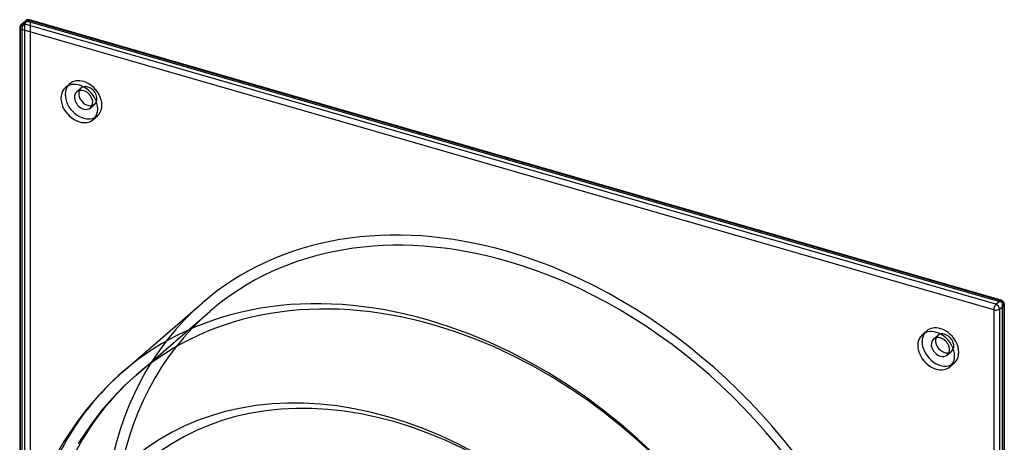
# Model space of a CAD drawing. Header units: millimetres. Extents: x -212 to 205, y -197 to 251.
# Tile 2 of 2: x -143 to 205, y 101 to 251. Entities that reach past the tile are written whole.
import ezdxf

# ---------------------------------------------------------------- set-up
doc = ezdxf.new("R2010")
doc.units = ezdxf.units.MM
doc.layers.add('HIDDEN', color=7, linetype='Continuous')
doc.layers.add('THICK', color=7, linetype='Continuous')

msp = doc.modelspace()

# ---------------------------------------------------------------- linework, layer by layer
at = {"layer": 'HIDDEN'}
for p, q in [((-142.96, 248.1), (-141.46, 249.4)), ((-142.96, 248.1), (-142.96, -95.71)), ((-141.46, 249.4), (-141.46, -94.41)), ((-139.41, 249.68), (-139.41, -94.14)), ((204.41, 150.43), (-139.41, 249.68)), ((-126.96, 226.52), (-125.46, 227.82)), ((-123.01, 224.99), (-121.51, 226.28)), ((-118.1, 219.32), (-116.6, 220.62)), ((-117.14, 215.18), (-115.64, 216.48)), ((204.41, 150.43), (204.41, -193.39)), ((-101.95, 124.69), (-75.9, 147.25)), ((176.14, 139.02), (177.64, 140.32)), ((180.1, 137.49), (181.6, 138.78)), ((185.01, 131.82), (186.51, 133.12)), ((185.96, 127.68), (187.46, 128.98)), ((-101.94, 124.7), (-106.26, 120.74)), ((-106.26, 120.74), (-110.35, 116.54)), ((-110.35, 116.54), (-114.17, 112.14)), ((-114.17, 112.14), (-117.76, 107.5)), ((-117.76, 107.5), (-122.49, 100.47))]:
    msp.add_line(p, q, dxfattribs=at)
for centre, major_axis, ratio, start_param, end_param in [((-141.66, 247.73), (1.5, 0), 0.5, 2.617994, 3.141499), ((-141.66, 247.73), (-0.98, 1.13), 0.75, 0.000079, 0.713724), ((-140.16, 249.03), (-0.98, 1.13), 0.75, 0.000079, 0.713724), ((-140.16, 249.03), (1.5, 0), 0.5, 1.047198, 2.617994), ((-140.16, 249.03), (-0.42, -1.44), 0.433013, 2.158799, 3.141599), ((-120.55, 222.15), (4.91, -5.67), 0.75, -3.141514, -2.964282), ((-120.55, 222.15), (4.91, -5.67), 0.75, 2.284521, 3.141672), ((-119.05, 223.45), (-2.45, 2.83), 0.75, -0.857072, 0.000079), ((-120.55, 222.15), (4.91, -5.67), 0.75, 0.000079, 2.284521), ((-119.05, 223.45), (-2.45, 2.83), 0.75, -3.141514, -0.857072), ((-119.05, 223.45), (-2.45, 2.83), 0.75, 0.000079, 0.360526), ((-119.05, 223.45), (-2.45, 2.83), 0.75, 2.781066, 3.141672), ((-120.55, 222.15), (4.91, -5.67), 0.75, -0.177311, 0.000079), ((29.5, 25.55), (105.4, -121.7), 0.75, 2.284521, 3.141593), ((29.5, 25.55), (105.4, -121.7), 0.75, 0, 2.284521), ((3.45, 2.99), (-105.4, 121.7), 0.75, -0.857072, -0.000068), ((29.5, 25.55), (108.02, -124.73), 0.75, -3.141592, -0.857072), ((203.66, 149.78), (-0.42, -1.44), 0.433013, 2.158799, 3.141599), ((203.66, 149.78), (1.5, 0), 0.5, -0.000094, 1.047198), ((29.5, 25.55), (105.4, -121.7), 0.75, -3.141592, -0.857072), ((3.45, 2.99), (-105.4, 121.7), 0.75, -2.427868, -0.857072), ((182.55, 134.65), (4.91, -5.67), 0.75, -3.141514, -2.964282), ((182.55, 134.65), (4.91, -5.67), 0.75, 2.284521, 3.141672), ((184.05, 135.95), (-2.45, 2.83), 0.75, -0.857072, 0.000079), ((182.55, 134.65), (4.91, -5.67), 0.75, 0.000079, 2.284521), ((184.05, 135.95), (-2.45, 2.83), 0.75, 0.000079, 0.360526), ((184.05, 135.95), (-2.45, 2.83), 0.75, -3.141514, -0.857072), ((184.05, 135.95), (-2.45, 2.83), 0.75, 2.781066, 3.141672), ((182.55, 134.65), (4.91, -5.67), 0.75, -0.177311, 0.000079), ((1.45, 1.26), (-108.02, 124.73), 0.75, 0.000038, 0.561623), ((-10.5, -9.09), (-88.62, 102.33), 0.75, -2.427868, 0.713724), ((1.45, 1.26), (-108.02, 124.73), 0.75, -0.000068, 0.000038), ((3.45, 2.99), (-105.4, 121.7), 0.75, 0.000038, 0.713724), ((3.45, 2.99), (-105.4, 121.7), 0.75, -0.000068, 0.000038)]:
    msp.add_ellipse(centre, major_axis=major_axis, ratio=ratio, start_param=start_param, end_param=end_param, dxfattribs=at)
at = {"layer": 'THICK'}
for p, q in [((-143.16, 247.73), (-143.16, 93.29)), ((-142.64, 248.86), (-141.14, 250.16)), ((-141.66, 249.03), (-140.16, 250.33)), ((202.16, 149.78), (-141.66, 249.03)), ((203.66, 151.08), (-140.16, 250.33)), ((204.07, 151.22), (-139.74, 250.47)), ((-142.41, 247.08), (-142.41, 93.07)), ((201.41, 147.83), (-142.41, 247.08)), ((-106.57, 125.98), (-78.52, 150.28)), ((202.16, 149.78), (203.66, 151.08)), ((205.16, 149.78), (205.16, -194.03)), ((201.41, 147.83), (201.41, -195.98)), ((203.46, 148.1), (204.96, 149.4)), ((203.46, 148.1), (203.46, -195.71)), ((204.96, 149.4), (204.96, -194.41)), ((-106.56, 125.99), (-110.97, 121.95)), ((-110.97, 121.95), (-115.15, 117.65)), ((-115.15, 117.65), (-119.05, 113.16)), ((-119.05, 113.16), (-122.73, 108.42)), ((-122.73, 108.42), (-127.56, 101.23)), ((-127.56, 101.23), (-131.87, 93.54))]:
    msp.add_line(p, q, dxfattribs=at)
for centre, start, end in [((-141.66, 247.73), 130.8968, 179.9974), ((-140.16, 249.03), 73.898, 130.8968), ((203.66, 149.78), 359.9974, 73.898)]:
    msp.add_arc(centre, 1.5, start, end, dxfattribs=at)
for centre, major_axis, ratio, start_param, end_param in [((-141.66, 247.73), (1.5, 0), 0.5, 3.141499, 4.18879), ((-141.66, 247.73), (-0.98, 1.13), 0.75, -0.857072, 0.000079), ((-141.66, 247.73), (-0.42, -1.44), 0.433013, -2.55359, -0.982794), ((-140.16, 249.03), (-0.98, 1.13), 0.75, -0.857072, 0.000079), ((-140.16, 249.03), (-0.42, -1.44), 0.433013, -3.141586, -2.55359), ((-122.05, 220.85), (4.91, -5.67), 0.75, -3.141514, -0.857072), ((-120.55, 222.15), (4.91, -5.67), 0.75, -2.964282, -0.857072), ((-122.05, 220.85), (4.91, -5.67), 0.75, 2.284521, 3.141672), ((-122.05, 220.85), (4.91, -5.67), 0.75, 0.000079, 2.284521), ((-120.55, 222.15), (2.45, -2.83), 0.75, -3.141514, -0.857072), ((-120.55, 222.15), (2.45, -2.83), 0.75, 2.284521, 3.141672), ((-119.05, 223.45), (-2.45, 2.83), 0.75, 0.360526, 2.284521), ((-120.55, 222.15), (2.45, -2.83), 0.75, 0.000079, 2.284521), ((-119.05, 223.45), (-2.45, 2.83), 0.75, 2.284521, 2.781066), ((-120.55, 222.15), (2.45, -2.83), 0.75, -0.857072, 0.000079), ((-122.05, 220.85), (4.91, -5.67), 0.75, -0.857072, 0.000079), ((-120.55, 222.15), (4.91, -5.67), 0.75, -0.857072, -0.177311), ((29.5, 25.55), (108.02, -124.73), 0.75, 2.284521, 3.141593), ((29.5, 25.55), (108.02, -124.73), 0.75, 0, 2.284521), ((1.45, 1.26), (-108.02, 124.73), 0.75, -0.857072, -0.000068), ((202.16, 148.48), (-0.42, -1.44), 0.433013, -2.55359, -0.982794), ((202.16, 148.48), (-0.98, 1.13), 0.75, -2.427868, -0.857072), ((203.66, 149.78), (-0.42, -1.44), 0.433013, -3.141586, -2.55359), ((203.66, 149.78), (-0.98, 1.13), 0.75, -2.427868, -0.857072), ((203.66, 149.78), (1.5, 0), 0.5, -0.523599, -0.000094), ((202.16, 148.48), (1.5, 0), 0.5, -2.094395, -0.523599), ((1.45, 1.26), (-108.02, 124.73), 0.75, -2.427868, -0.857072), ((182.55, 134.65), (4.91, -5.67), 0.75, -2.964282, -0.857072), ((181.05, 133.35), (4.91, -5.67), 0.75, 2.284521, 3.141672), ((181.05, 133.35), (4.91, -5.67), 0.75, 0.000079, 2.284521), ((181.05, 133.35), (4.91, -5.67), 0.75, -3.141514, -0.857072), ((182.55, 134.65), (2.45, -2.83), 0.75, -3.141514, -0.857072), ((182.55, 134.65), (2.45, -2.83), 0.75, 2.284521, 3.141672), ((184.05, 135.95), (-2.45, 2.83), 0.75, 0.360526, 2.284521), ((182.55, 134.65), (2.45, -2.83), 0.75, 0.000079, 2.284521), ((184.05, 135.95), (-2.45, 2.83), 0.75, 2.284521, 2.781066), ((-12.5, -10.83), (-91.24, 105.35), 0.75, -2.427868, 0.713724), ((182.55, 134.65), (2.45, -2.83), 0.75, -0.857072, 0.000079), ((181.05, 133.35), (4.91, -5.67), 0.75, -0.857072, 0.000079), ((182.55, 134.65), (4.91, -5.67), 0.75, -0.857072, -0.177311)]:
    msp.add_ellipse(centre, major_axis=major_axis, ratio=ratio, start_param=start_param, end_param=end_param, dxfattribs=at)

doc.saveas('drawing.dxf')
